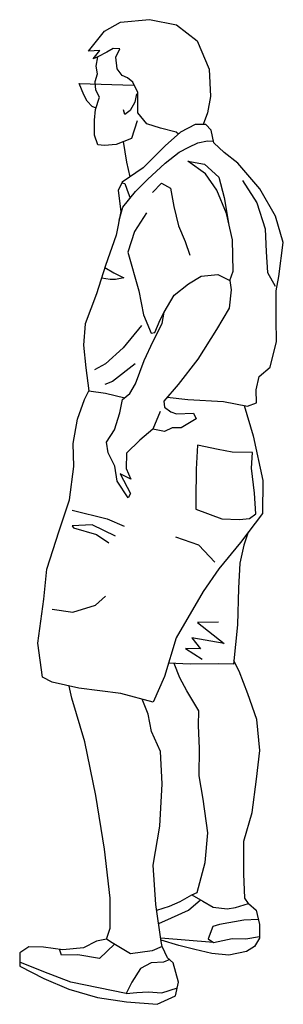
# Model space of a CAD drawing. Header units: millimetres. Extents: x 339.48 to 339.98, y 333.02 to 334.92.
import ezdxf

# ---------------------------------------------------------------- set-up
doc = ezdxf.new("R2010")
doc.units = ezdxf.units.MM
doc.layers.add('GENTE', color=4, linetype='Continuous')

# ---------------------------------------------------------------- blocks, each defined once
blk = doc.blocks.new('B-G1')
for points in [[(0.3543, 1.7002), (0.3501, 1.7042), (0.3201, 1.7118), (0.2937, 1.7201), (0.2761, 1.7411), (0.2763, 1.7806), (0.2664, 1.8008), (0.2563, 1.8086), (0.2461, 1.8133), (0.2361, 1.8263), (0.234, 1.8487), (0.2412, 1.865), (0.2285, 1.8653), (0.2163, 1.8587), (0.1989, 1.8495), (0.1902, 1.8456), (0.2033, 1.8615), (0.1809, 1.8603), (0.2121, 1.8991), (0.2425, 1.9165), (0.2986, 1.9211), (0.3506, 1.9112), (0.3904, 1.8803), (0.4139, 1.8255), (0.4161, 1.7731), (0.4102, 1.7413), (0.402, 1.719)], [(0.275, 1.7257), (0.2638, 1.6916), (0.2343, 1.6802), (0.2119, 1.6781), (0.199, 1.6794), (0.1925, 1.6984), (0.1925, 1.7269), (0.1947, 1.7475), (0.2021, 1.7714), (0.1956, 1.7853), (0.1943, 1.8015), (0.1988, 1.8169), (0.1957, 1.8317), (0.1989, 1.8495)], [(0.1957, 1.7506), (0.188, 1.7535), (0.1786, 1.7641), (0.1721, 1.7763), (0.163, 1.7981), (0.2688, 1.7946)], [(0.2735, 1.7783), (0.2707, 1.7619), (0.2617, 1.7459), (0.2512, 1.7383), (0.2487, 1.7469)], [(0.333, 1.1931), (0.3728, 1.1885), (0.4415, 1.1844), (0.4877, 1.1754), (0.505, 1.1819), (0.5039, 1.2069), (0.5097, 1.2326), (0.5308, 1.251), (0.5432, 1.3005), (0.5425, 1.3428), (0.5429, 1.3978), (0.548, 1.4259), (0.5564, 1.491), (0.5412, 1.5422), (0.5115, 1.5945), (0.469, 1.6444), (0.4427, 1.6649), (0.4225, 1.6833), (0.4172, 1.7078), (0.4072, 1.7191), (0.3865, 1.7188), (0.3587, 1.704), (0.3288, 1.678), (0.2865, 1.635), (0.2463, 1.6077), (0.2381, 1.5915), (0.2433, 1.5511), (0.2343, 1.5056), (0.214, 1.4469), (0.1965, 1.3924), (0.1745, 1.3344), (0.1718, 1.2932), (0.1759, 1.2492), (0.1817, 1.2053), (0.2142, 1.2009), (0.2511, 1.1918)], [(0.24, 1.5345), (0.2476, 1.5596), (0.2717, 1.5899), (0.2946, 1.6125), (0.3288, 1.6443), (0.356, 1.6653), (0.3742, 1.6752), (0.3916, 1.6833), (0.4106, 1.6871), (0.4218, 1.6866)], [(0.2612, 1.6178), (0.2549, 1.6461), (0.2489, 1.6858)], [(0.2931, 1.5482), (0.2699, 1.5126), (0.2569, 1.4724), (0.2782, 1.398), (0.2873, 1.3514), (0.302, 1.3166), (0.3089, 1.3175), (0.319, 1.342), (0.327, 1.3566), (0.346, 1.3895), (0.374, 1.4112), (0.3984, 1.4261), (0.4302, 1.4297), (0.4532, 1.4179), (0.4596, 1.4359), (0.4585, 1.4961), (0.4467, 1.5469), (0.4282, 1.5921), (0.4066, 1.6235), (0.3728, 1.6484), (0.4043, 1.6425), (0.4322, 1.617), (0.4423, 1.578), (0.451, 1.5286)], [(0.2457, 1.6065), (0.2514, 1.6049), (0.2553, 1.5938), (0.2615, 1.577)], [(0.3043, 1.5874), (0.3219, 1.6059), (0.3389, 1.5959), (0.3457, 1.5607), (0.3543, 1.5234), (0.3674, 1.4931), (0.3761, 1.4671)], [(0.4775, 1.6108), (0.5057, 1.5679), (0.5217, 1.5176), (0.5233, 1.4729), (0.5258, 1.4333), (0.5406, 1.4072)], [(0.2127, 1.443), (0.2301, 1.4328), (0.2495, 1.4228), (0.2332, 1.4197), (0.2229, 1.42), (0.2062, 1.4225)], [(0.4532, 1.4179), (0.4562, 1.3999), (0.4519, 1.3646), (0.4276, 1.3232), (0.3919, 1.2664), (0.3539, 1.2174), (0.3263, 1.1854), (0.3278, 1.1734), (0.3396, 1.1645), (0.3508, 1.1608), (0.3835, 1.1617), (0.3884, 1.1513), (0.3595, 1.1338), (0.3423, 1.1335), (0.3276, 1.1269), (0.3054, 1.1309)], [(0.319, 1.165), (0.3054, 1.1309), (0.2798, 1.1099), (0.2544, 1.0847), (0.2537, 1.0555), (0.2626, 1.0347), (0.2422, 1.0448), (0.2619, 1.0072), (0.2575, 0.9987), (0.2367, 1.0311), (0.2322, 1.0595), (0.2191, 1.0856), (0.2161, 1.1063), (0.2315, 1.13), (0.2416, 1.1624), (0.2466, 1.1881), (0.2606, 1.1998), (0.2714, 1.2187), (0.2887, 1.2637), (0.306, 1.3011), (0.3231, 1.335), (0.327, 1.3566)], [(0.2834, 1.3308), (0.248, 1.288), (0.2139, 1.2569), (0.193, 1.2453)], [(0.2713, 1.2572), (0.2275, 1.2232), (0.2129, 1.2174)], [(0.4812, 1.1767), (0.4983, 1.1184), (0.5169, 1.032), (0.5164, 0.9684), (0.4738, 0.9127), (0.432, 0.8614), (0.4018, 0.8182), (0.3498, 0.7284), (0.3273, 0.654), (0.3055, 0.6047), (0.2433, 0.6209), (0.1628, 0.6314), (0.1112, 0.643), (0.0926, 0.6528), (0.0838, 0.7185), (0.0954, 0.8032), (0.101, 0.8608), (0.1244, 0.9349), (0.1447, 0.9946), (0.1531, 1.0589), (0.1515, 1.1037), (0.1598, 1.1506), (0.1734, 1.1881), (0.1817, 1.2053)], [(0.1494, 0.9748), (0.217, 0.9584), (0.2501, 0.9439)], [(0.2334, 0.9247), (0.1882, 0.9464), (0.1494, 0.9446), (0.152, 0.9411), (0.1964, 0.928), (0.2201, 0.912)], [(0.4888, 0.9324), (0.4805, 0.9074), (0.4728, 0.8725), (0.4699, 0.8244), (0.4682, 0.754), (0.4603, 0.6776), (0.432, 0.6783), (0.377, 0.6779), (0.3351, 0.6798)], [(0.4247, 0.8744), (0.3936, 0.9071), (0.3493, 0.9226)], [(0.1112, 0.7839), (0.1508, 0.7778), (0.1948, 0.7915), (0.2142, 0.809)], [(0.4313, 0.7591), (0.391, 0.7583), (0.4423, 0.7175), (0.38, 0.7286), (0.3967, 0.7076), (0.3682, 0.7083), (0.4003, 0.6876)], [(0.4891, 0.2164), (0.4825, 0.2267), (0.4801, 0.2735), (0.4804, 0.3364), (0.4962, 0.3916), (0.5051, 0.4561), (0.5114, 0.5111), (0.5052, 0.5708), (0.4883, 0.6206), (0.4714, 0.6645), (0.461, 0.6843)], [(0.3805, 0.233), (0.3908, 0.2372), (0.4056, 0.2955), (0.411, 0.3525), (0.4022, 0.4174), (0.3946, 0.4626), (0.395, 0.5153), (0.3933, 0.5596), (0.3939, 0.5878), (0.3709, 0.6265), (0.3571, 0.6516), (0.3465, 0.6793)], [(0.2159, 0.1471), (0.2232, 0.1683), (0.2227, 0.2262), (0.2121, 0.3211), (0.1956, 0.4243), (0.174, 0.5279), (0.1493, 0.6125), (0.1442, 0.6356)], [(0.3229, 0.1329), (0.3214, 0.1431), (0.311, 0.2141), (0.3058, 0.2901), (0.3186, 0.3655), (0.3228, 0.4471), (0.32, 0.5094), (0.3028, 0.548), (0.296, 0.5814), (0.2843, 0.6102)], [(0.3126, 0.203), (0.3374, 0.2109), (0.358, 0.2199), (0.3805, 0.233), (0.4013, 0.2207), (0.4215, 0.2091), (0.448, 0.2061), (0.4641, 0.2081), (0.4891, 0.2164), (0.5041, 0.2031), (0.5103, 0.1758), (0.5105, 0.1493), (0.5009, 0.1334), (0.4854, 0.1235), (0.4512, 0.1165), (0.4189, 0.1199), (0.3857, 0.1274), (0.3552, 0.1348), (0.321, 0.1456)], [(0.3164, 0.1773), (0.3411, 0.1887), (0.3737, 0.2033), (0.3969, 0.2233)], [(0.5082, 0.1851), (0.4806, 0.184), (0.4337, 0.1757), (0.4207, 0.1716), (0.4117, 0.148), (0.4218, 0.141), (0.4577, 0.1487), (0.4842, 0.1481), (0.5105, 0.1522)], [(0.2313, 0.1374), (0.2025, 0.1099), (0.1608, 0.1169), (0.1292, 0.1166), (0.1254, 0.1277)], [(0.4218, 0.141), (0.3205, 0.149)], [(0.2538, 0.0424), (0.147, 0.0644), (0.0954, 0.0842), (0.0488, 0.103)], [(0.3376, 0.1078), (0.3256, 0.1031), (0.3018, 0.1019), (0.2811, 0.0905), (0.2645, 0.0643), (0.2538, 0.0424), (0.2743, 0.0447), (0.2964, 0.0459), (0.3226, 0.0436), (0.3524, 0.0533)]]:
    blk.add_lwpolyline(points)
for points in [[(0.4968, 1.0858), (0.4581, 1.0867), (0.4307, 1.0918), (0.3913, 1.1004), (0.3885, 1.054), (0.3881, 0.9956), (0.3876, 0.9767), (0.4378, 0.9583), (0.4721, 0.9567), (0.4911, 0.9587), (0.5033, 0.968), (0.5008, 1.0076), (0.4951, 1.0559)], [(0.3229, 0.1329), (0.304, 0.1248), (0.2622, 0.1188), (0.2269, 0.14), (0.2159, 0.1471), (0.1964, 0.1434), (0.1713, 0.1303), (0.132, 0.1268), (0.0947, 0.1319), (0.0665, 0.1325), (0.0492, 0.121), (0.0487, 0.0955), (0.0951, 0.0714), (0.1431, 0.0509), (0.1982, 0.0351), (0.2542, 0.0264), (0.3137, 0.0217), (0.349, 0.0379), (0.3547, 0.0641), (0.3443, 0.1018), (0.3336, 0.1115)]]:
    blk.add_lwpolyline(points, close=True)

msp = doc.modelspace()

# ---------------------------------------------------------------- block references
at = {"layer": 'GENTE'}
msp.add_blockref('B-G1', (339.4279, 333.0032), dxfattribs=at)

doc.saveas('drawing.dxf')
